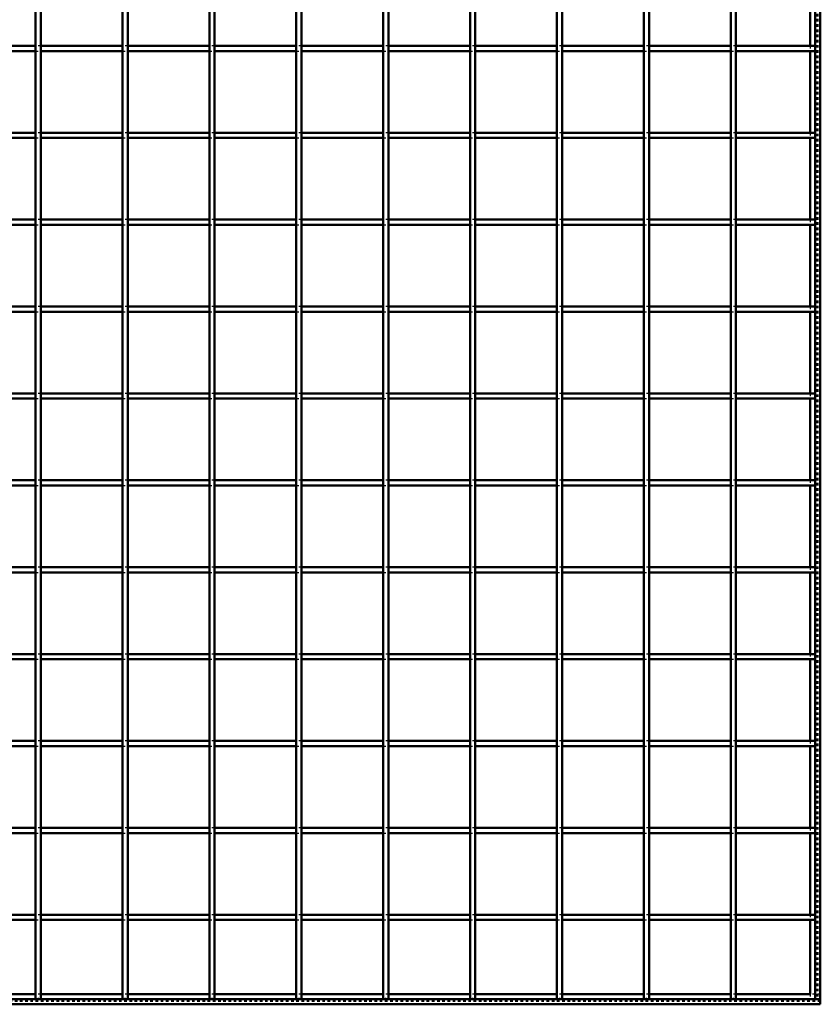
# Model space of a CAD drawing. Header units: millimetres. Extents: x -646 to 545, y -500 to 878.
# Tile 3 of 6: x -7 to 300, y -500 to -122. Entities that reach past the tile are written whole.
import ezdxf

# ---------------------------------------------------------------- set-up
doc = ezdxf.new("R2010")
doc.units = ezdxf.units.MM
doc.linetypes.add('Dashed', pattern=[2, 1, -1])
for name, color, linetype, lineweight in [('2d ConnectionPoints', 7, 'Continuous', 50), ('AM_0', 7, 'Continuous', 50), ('AM_9', 6, 'Dashed', 25)]:
    doc.layers.add(name, color=color, linetype=linetype, lineweight=lineweight)

# ---------------------------------------------------------------- blocks, each defined once
blk = doc.blocks.new('1_LPX3230332P35011000600VERTICAL1_0_in_LPPX32303321160010003500_4')
at = {"layer": 'AM_0'}
for p, q in [((298, 498), (298, -498)), ((300, 498), (300, -498)), ((296.05, -100.99), (296.05, -132.32)), ((296.05, -134.32), (296.05, -165.65)), ((296.05, -167.65), (296.05, -198.98)), ((296.05, -200.98), (296.05, -232.31)), ((296.05, -234.31), (296.05, -265.64)), ((296.05, -267.64), (296.05, -298.97)), ((296.05, -300.97), (296.05, -332.3)), ((296.05, -334.3), (296.05, -365.63)), ((296.05, -367.63), (296.05, -398.96)), ((296.05, -400.96), (296.05, -432.29)), ((296.05, -434.29), (296.05, -465.62)), ((296.05, -467.62), (296.05, -496.05)), ((298, -498), (300, -498))]:
    blk.add_line(p, q, dxfattribs=at)
at = {"layer": 'AM_9'}
for p, q in [((298.55, 498), (298.55, -498)), ((298.99, 498), (298.99, -498)), ((296.05, -132.32), (296.05, -134.32)), ((296.05, -165.65), (296.05, -167.65)), ((296.05, -198.98), (296.05, -200.98)), ((296.05, -232.31), (296.05, -234.31)), ((296.05, -265.64), (296.05, -267.64)), ((296.05, -298.97), (296.05, -300.97)), ((296.05, -332.3), (296.05, -334.3)), ((296.05, -365.63), (296.05, -367.63)), ((296.05, -398.96), (296.05, -400.96)), ((296.05, -432.29), (296.05, -434.29)), ((296.05, -465.62), (296.05, -467.62)), ((296.05, -496.05), (296.05, -498))]:
    blk.add_line(p, q, dxfattribs=at)
blk = doc.blocks.new('2_5tbsbvo50uo5o1j5gonabyuxe________0_in_LPPX32303321160010003500_4')
at = {"layer": 'AM_0'}
for p, q in [((300, -498), (-300, -498)), ((-1, -496.05), (-32.33, -496.05)), ((32.33, -496.05), (1, -496.05)), ((65.66, -496.05), (34.33, -496.05)), ((98.99, -496.05), (67.66, -496.05)), ((132.32, -496.05), (100.99, -496.05)), ((165.65, -496.05), (134.32, -496.05)), ((198.98, -496.05), (167.65, -496.05)), ((232.31, -496.05), (200.98, -496.05)), ((265.64, -496.05), (234.31, -496.05)), ((296.05, -496.05), (267.64, -496.05)), ((300, -498), (300, -500)), ((300, -500), (-300, -500))]:
    blk.add_line(p, q, dxfattribs=at)
at = {"layer": 'AM_9'}
for p, q in [((300, -498.4), (-300, -498.4)), ((1, -496.05), (-1, -496.05)), ((34.33, -496.05), (32.33, -496.05)), ((67.66, -496.05), (65.66, -496.05)), ((100.99, -496.05), (98.99, -496.05)), ((134.32, -496.05), (132.32, -496.05)), ((167.65, -496.05), (165.65, -496.05)), ((200.98, -496.05), (198.98, -496.05)), ((234.31, -496.05), (232.31, -496.05)), ((267.64, -496.05), (265.64, -496.05)), ((300, -496.05), (296.05, -496.05)), ((300, -498.92), (-300, -498.92))]:
    blk.add_line(p, q, dxfattribs=at)
blk = doc.blocks.new('11_ldz9odcpgkgn493l175zhtrbn________0_in_LPPX32303321160010003500_4')
at = {"layer": 'AM_0'}
for p, q in [((-1, -498), (-1, 498)), ((1, -498), (1, 498)), ((1, -498), (-1, -498))]:
    blk.add_line(p, q, dxfattribs=at)
blk = doc.blocks.new('12_ugw84dqj3edc0xwpv4yz0y5ih________0_in_LPPX32303321160010003500_4')
at = {"layer": 'AM_0'}
for p, q in [((32.33, -498), (32.33, 498)), ((34.33, -498), (34.33, 498)), ((34.33, -498), (32.33, -498))]:
    blk.add_line(p, q, dxfattribs=at)
blk = doc.blocks.new('13_dax0awgnresjzh1f5kpr3tege________0_in_LPPX32303321160010003500_4')
at = {"layer": 'AM_0'}
for p, q in [((65.66, -498), (65.66, 498)), ((67.66, -498), (67.66, 498)), ((67.66, -498), (65.66, -498))]:
    blk.add_line(p, q, dxfattribs=at)
blk = doc.blocks.new('14_870s6kjl5r0vwkf6nnd7upt6h________0_in_LPPX32303321160010003500_4')
at = {"layer": 'AM_0'}
for p, q in [((98.99, -498), (98.99, 498)), ((100.99, -498), (100.99, 498)), ((100.99, -498), (98.99, -498))]:
    blk.add_line(p, q, dxfattribs=at)
blk = doc.blocks.new('15_e8t92gk6r54au5n69f0o4irpl________0_in_LPPX32303321160010003500_4')
at = {"layer": 'AM_0'}
for p, q in [((132.32, -498), (132.32, 498)), ((134.32, -498), (134.32, 498)), ((134.32, -498), (132.32, -498))]:
    blk.add_line(p, q, dxfattribs=at)
blk = doc.blocks.new('16_95a4lkc83kogml229s0h1j7kq________0_in_LPPX32303321160010003500_4')
at = {"layer": 'AM_0'}
for p, q in [((165.65, -498), (165.65, 498)), ((167.65, -498), (167.65, 498)), ((167.65, -498), (165.65, -498))]:
    blk.add_line(p, q, dxfattribs=at)
blk = doc.blocks.new('17_y7iqfbk7z9qp760q3pz1hi06f________0_in_LPPX32303321160010003500_4')
at = {"layer": 'AM_0'}
for p, q in [((198.98, -498), (198.98, 498)), ((200.98, -498), (200.98, 498)), ((200.98, -498), (198.98, -498))]:
    blk.add_line(p, q, dxfattribs=at)
blk = doc.blocks.new('18_hmdxolo7dg8jt5fucri4d36o0________0_in_LPPX32303321160010003500_4')
at = {"layer": 'AM_0'}
for p, q in [((232.31, -498), (232.31, 498)), ((234.31, -498), (234.31, 498)), ((234.31, -498), (232.31, -498))]:
    blk.add_line(p, q, dxfattribs=at)
blk = doc.blocks.new('19_b6cqb2g0pw3ixsrny5p5gk41h________0_in_LPPX32303321160010003500_4')
at = {"layer": 'AM_0'}
for p, q in [((265.64, -498), (265.64, 498)), ((267.64, -498), (267.64, 498)), ((267.64, -498), (265.64, -498))]:
    blk.add_line(p, q, dxfattribs=at)
blk = doc.blocks.new('21_wm28hlzh2dbasifbojupshpkd________0_in_LPPX32303321160010003500_4')
at = {"layer": 'AM_0'}
for p, q in [((-1, -465.62), (-32.33, -465.62)), ((-1, -467.62), (-32.33, -467.62)), ((-1, -465.62), (-1, -467.62)), ((1, -467.62), (1, -465.62)), ((32.33, -465.62), (1, -465.62)), ((32.33, -467.62), (1, -467.62)), ((32.33, -465.62), (32.33, -467.62)), ((34.33, -467.62), (34.33, -465.62)), ((65.66, -465.62), (34.33, -465.62)), ((65.66, -467.62), (34.33, -467.62)), ((65.66, -465.62), (65.66, -467.62)), ((67.66, -467.62), (67.66, -465.62)), ((98.99, -465.62), (67.66, -465.62)), ((98.99, -467.62), (67.66, -467.62)), ((98.99, -465.62), (98.99, -467.62)), ((100.99, -467.62), (100.99, -465.62)), ((132.32, -465.62), (100.99, -465.62)), ((132.32, -467.62), (100.99, -467.62)), ((132.32, -465.62), (132.32, -467.62)), ((165.65, -465.62), (134.32, -465.62)), ((134.32, -467.62), (134.32, -465.62)), ((165.65, -467.62), (134.32, -467.62)), ((165.65, -465.62), (165.65, -467.62)), ((167.65, -467.62), (167.65, -465.62)), ((198.98, -465.62), (167.65, -465.62)), ((198.98, -467.62), (167.65, -467.62)), ((198.98, -465.62), (198.98, -467.62)), ((232.31, -465.62), (200.98, -465.62)), ((200.98, -467.62), (200.98, -465.62)), ((232.31, -467.62), (200.98, -467.62)), ((232.31, -465.62), (232.31, -467.62)), ((234.31, -467.62), (234.31, -465.62)), ((265.64, -465.62), (234.31, -465.62)), ((265.64, -467.62), (234.31, -467.62)), ((265.64, -465.62), (265.64, -467.62)), ((267.64, -467.62), (267.64, -465.62)), ((298, -465.62), (267.64, -465.62)), ((298, -467.62), (267.64, -467.62)), ((298, -465.62), (298, -467.62))]:
    blk.add_line(p, q, dxfattribs=at)
at = {"layer": 'AM_9'}
for p, q in [((1, -465.62), (-1, -465.62)), ((-1, -467.62), (1, -467.62)), ((34.33, -465.62), (32.33, -465.62)), ((32.33, -467.62), (34.33, -467.62)), ((67.66, -465.62), (65.66, -465.62)), ((65.66, -467.62), (67.66, -467.62)), ((100.99, -465.62), (98.99, -465.62)), ((98.99, -467.62), (100.99, -467.62)), ((134.32, -465.62), (132.32, -465.62)), ((132.32, -467.62), (134.32, -467.62)), ((167.65, -465.62), (165.65, -465.62)), ((165.65, -467.62), (167.65, -467.62)), ((200.98, -465.62), (198.98, -465.62)), ((198.98, -467.62), (200.98, -467.62)), ((234.31, -465.62), (232.31, -465.62)), ((232.31, -467.62), (234.31, -467.62)), ((267.64, -465.62), (265.64, -465.62)), ((265.64, -467.62), (267.64, -467.62))]:
    blk.add_line(p, q, dxfattribs=at)
blk = doc.blocks.new('22_f3151a2ehhetcgmbpnnjevtrm________0_in_LPPX32303321160010003500_4')
at = {"layer": 'AM_0'}
for p, q in [((-1, -432.29), (-32.33, -432.29)), ((-1, -434.29), (-32.33, -434.29)), ((-1, -432.29), (-1, -434.29)), ((1, -434.29), (1, -432.29)), ((32.33, -432.29), (1, -432.29)), ((32.33, -434.29), (1, -434.29)), ((32.33, -432.29), (32.33, -434.29)), ((34.33, -434.29), (34.33, -432.29)), ((65.66, -432.29), (34.33, -432.29)), ((65.66, -434.29), (34.33, -434.29)), ((65.66, -432.29), (65.66, -434.29)), ((67.66, -434.29), (67.66, -432.29)), ((98.99, -432.29), (67.66, -432.29)), ((98.99, -434.29), (67.66, -434.29)), ((98.99, -432.29), (98.99, -434.29)), ((100.99, -434.29), (100.99, -432.29)), ((132.32, -432.29), (100.99, -432.29)), ((132.32, -434.29), (100.99, -434.29)), ((132.32, -432.29), (132.32, -434.29)), ((165.65, -432.29), (134.32, -432.29)), ((134.32, -434.29), (134.32, -432.29)), ((165.65, -434.29), (134.32, -434.29)), ((165.65, -432.29), (165.65, -434.29)), ((167.65, -434.29), (167.65, -432.29)), ((198.98, -432.29), (167.65, -432.29)), ((198.98, -434.29), (167.65, -434.29)), ((198.98, -432.29), (198.98, -434.29)), ((232.31, -432.29), (200.98, -432.29)), ((200.98, -434.29), (200.98, -432.29)), ((232.31, -434.29), (200.98, -434.29)), ((232.31, -432.29), (232.31, -434.29)), ((234.31, -434.29), (234.31, -432.29)), ((265.64, -432.29), (234.31, -432.29)), ((265.64, -434.29), (234.31, -434.29)), ((265.64, -432.29), (265.64, -434.29)), ((267.64, -434.29), (267.64, -432.29)), ((298, -432.29), (267.64, -432.29)), ((298, -434.29), (267.64, -434.29)), ((298, -432.29), (298, -434.29))]:
    blk.add_line(p, q, dxfattribs=at)
at = {"layer": 'AM_9'}
for p, q in [((1, -432.29), (-1, -432.29)), ((-1, -434.29), (1, -434.29)), ((34.33, -432.29), (32.33, -432.29)), ((32.33, -434.29), (34.33, -434.29)), ((67.66, -432.29), (65.66, -432.29)), ((65.66, -434.29), (67.66, -434.29)), ((100.99, -432.29), (98.99, -432.29)), ((98.99, -434.29), (100.99, -434.29)), ((134.32, -432.29), (132.32, -432.29)), ((132.32, -434.29), (134.32, -434.29)), ((167.65, -432.29), (165.65, -432.29)), ((165.65, -434.29), (167.65, -434.29)), ((200.98, -432.29), (198.98, -432.29)), ((198.98, -434.29), (200.98, -434.29)), ((234.31, -432.29), (232.31, -432.29)), ((232.31, -434.29), (234.31, -434.29)), ((267.64, -432.29), (265.64, -432.29)), ((265.64, -434.29), (267.64, -434.29))]:
    blk.add_line(p, q, dxfattribs=at)
blk = doc.blocks.new('23_2kik8e7vmyjs9y1olkf9xcu8s________0_in_LPPX32303321160010003500_4')
at = {"layer": 'AM_0'}
for p, q in [((-1, -398.96), (-32.33, -398.96)), ((-1, -398.96), (-1, -400.96)), ((1, -400.96), (1, -398.96)), ((32.33, -398.96), (1, -398.96)), ((32.33, -398.96), (32.33, -400.96)), ((34.33, -400.96), (34.33, -398.96)), ((65.66, -398.96), (34.33, -398.96)), ((65.66, -398.96), (65.66, -400.96)), ((67.66, -400.96), (67.66, -398.96)), ((98.99, -398.96), (67.66, -398.96)), ((98.99, -398.96), (98.99, -400.96)), ((100.99, -400.96), (100.99, -398.96)), ((132.32, -398.96), (100.99, -398.96)), ((132.32, -398.96), (132.32, -400.96)), ((165.65, -398.96), (134.32, -398.96)), ((134.32, -400.96), (134.32, -398.96)), ((165.65, -398.96), (165.65, -400.96)), ((167.65, -400.96), (167.65, -398.96)), ((198.98, -398.96), (167.65, -398.96)), ((198.98, -398.96), (198.98, -400.96)), ((232.31, -398.96), (200.98, -398.96)), ((200.98, -400.96), (200.98, -398.96)), ((232.31, -398.96), (232.31, -400.96)), ((234.31, -400.96), (234.31, -398.96)), ((265.64, -398.96), (234.31, -398.96)), ((265.64, -398.96), (265.64, -400.96)), ((267.64, -400.96), (267.64, -398.96)), ((298, -398.96), (267.64, -398.96)), ((298, -398.96), (298, -400.96)), ((-1, -400.96), (-32.33, -400.96)), ((32.33, -400.96), (1, -400.96)), ((65.66, -400.96), (34.33, -400.96)), ((98.99, -400.96), (67.66, -400.96)), ((132.32, -400.96), (100.99, -400.96)), ((165.65, -400.96), (134.32, -400.96)), ((198.98, -400.96), (167.65, -400.96)), ((232.31, -400.96), (200.98, -400.96)), ((265.64, -400.96), (234.31, -400.96)), ((298, -400.96), (267.64, -400.96))]:
    blk.add_line(p, q, dxfattribs=at)
at = {"layer": 'AM_9'}
for p, q in [((1, -398.96), (-1, -398.96)), ((34.33, -398.96), (32.33, -398.96)), ((67.66, -398.96), (65.66, -398.96)), ((100.99, -398.96), (98.99, -398.96)), ((134.32, -398.96), (132.32, -398.96)), ((167.65, -398.96), (165.65, -398.96)), ((200.98, -398.96), (198.98, -398.96)), ((234.31, -398.96), (232.31, -398.96)), ((267.64, -398.96), (265.64, -398.96)), ((-1, -400.96), (1, -400.96)), ((32.33, -400.96), (34.33, -400.96)), ((65.66, -400.96), (67.66, -400.96)), ((98.99, -400.96), (100.99, -400.96)), ((132.32, -400.96), (134.32, -400.96)), ((165.65, -400.96), (167.65, -400.96)), ((198.98, -400.96), (200.98, -400.96)), ((232.31, -400.96), (234.31, -400.96)), ((265.64, -400.96), (267.64, -400.96))]:
    blk.add_line(p, q, dxfattribs=at)
blk = doc.blocks.new('24_os7xla7ec4roa47yzx4bdivnk________0_in_LPPX32303321160010003500_4')
at = {"layer": 'AM_0'}
for p, q in [((-1, -365.63), (-32.33, -365.63)), ((-1, -365.63), (-1, -367.63)), ((1, -367.63), (1, -365.63)), ((32.33, -365.63), (1, -365.63)), ((32.33, -365.63), (32.33, -367.63)), ((34.33, -367.63), (34.33, -365.63)), ((65.66, -365.63), (34.33, -365.63)), ((65.66, -365.63), (65.66, -367.63)), ((67.66, -367.63), (67.66, -365.63)), ((98.99, -365.63), (67.66, -365.63)), ((98.99, -365.63), (98.99, -367.63)), ((100.99, -367.63), (100.99, -365.63)), ((132.32, -365.63), (100.99, -365.63)), ((132.32, -365.63), (132.32, -367.63)), ((165.65, -365.63), (134.32, -365.63)), ((134.32, -367.63), (134.32, -365.63)), ((165.65, -365.63), (165.65, -367.63)), ((167.65, -367.63), (167.65, -365.63)), ((198.98, -365.63), (167.65, -365.63)), ((198.98, -365.63), (198.98, -367.63)), ((232.31, -365.63), (200.98, -365.63)), ((200.98, -367.63), (200.98, -365.63)), ((232.31, -365.63), (232.31, -367.63)), ((234.31, -367.63), (234.31, -365.63)), ((265.64, -365.63), (234.31, -365.63)), ((265.64, -365.63), (265.64, -367.63)), ((267.64, -367.63), (267.64, -365.63)), ((298, -365.63), (267.64, -365.63)), ((298, -365.63), (298, -367.63)), ((-1, -367.63), (-32.33, -367.63)), ((32.33, -367.63), (1, -367.63)), ((65.66, -367.63), (34.33, -367.63)), ((98.99, -367.63), (67.66, -367.63)), ((132.32, -367.63), (100.99, -367.63)), ((165.65, -367.63), (134.32, -367.63)), ((198.98, -367.63), (167.65, -367.63)), ((232.31, -367.63), (200.98, -367.63)), ((265.64, -367.63), (234.31, -367.63)), ((298, -367.63), (267.64, -367.63))]:
    blk.add_line(p, q, dxfattribs=at)
at = {"layer": 'AM_9'}
for p, q in [((1, -365.63), (-1, -365.63)), ((34.33, -365.63), (32.33, -365.63)), ((67.66, -365.63), (65.66, -365.63)), ((100.99, -365.63), (98.99, -365.63)), ((134.32, -365.63), (132.32, -365.63)), ((167.65, -365.63), (165.65, -365.63)), ((200.98, -365.63), (198.98, -365.63)), ((234.31, -365.63), (232.31, -365.63)), ((267.64, -365.63), (265.64, -365.63)), ((-1, -367.63), (1, -367.63)), ((32.33, -367.63), (34.33, -367.63)), ((65.66, -367.63), (67.66, -367.63)), ((98.99, -367.63), (100.99, -367.63)), ((132.32, -367.63), (134.32, -367.63)), ((165.65, -367.63), (167.65, -367.63)), ((198.98, -367.63), (200.98, -367.63)), ((232.31, -367.63), (234.31, -367.63)), ((265.64, -367.63), (267.64, -367.63))]:
    blk.add_line(p, q, dxfattribs=at)
blk = doc.blocks.new('25_01a9yznfgailpgi6e8bu67pcs________0_in_LPPX32303321160010003500_4')
at = {"layer": 'AM_0'}
for p, q in [((-1, -332.3), (-32.33, -332.3)), ((-1, -332.3), (-1, -334.3)), ((1, -334.3), (1, -332.3)), ((32.33, -332.3), (1, -332.3)), ((32.33, -332.3), (32.33, -334.3)), ((34.33, -334.3), (34.33, -332.3)), ((65.66, -332.3), (34.33, -332.3)), ((65.66, -332.3), (65.66, -334.3)), ((67.66, -334.3), (67.66, -332.3)), ((98.99, -332.3), (67.66, -332.3)), ((98.99, -332.3), (98.99, -334.3)), ((100.99, -334.3), (100.99, -332.3)), ((132.32, -332.3), (100.99, -332.3)), ((132.32, -332.3), (132.32, -334.3)), ((165.65, -332.3), (134.32, -332.3)), ((134.32, -334.3), (134.32, -332.3)), ((165.65, -332.3), (165.65, -334.3)), ((167.65, -334.3), (167.65, -332.3)), ((198.98, -332.3), (167.65, -332.3)), ((198.98, -332.3), (198.98, -334.3)), ((232.31, -332.3), (200.98, -332.3)), ((200.98, -334.3), (200.98, -332.3)), ((232.31, -332.3), (232.31, -334.3)), ((234.31, -334.3), (234.31, -332.3)), ((265.64, -332.3), (234.31, -332.3)), ((265.64, -332.3), (265.64, -334.3)), ((267.64, -334.3), (267.64, -332.3)), ((298, -332.3), (267.64, -332.3)), ((298, -332.3), (298, -334.3)), ((-1, -334.3), (-32.33, -334.3)), ((32.33, -334.3), (1, -334.3)), ((65.66, -334.3), (34.33, -334.3)), ((98.99, -334.3), (67.66, -334.3)), ((132.32, -334.3), (100.99, -334.3)), ((165.65, -334.3), (134.32, -334.3)), ((198.98, -334.3), (167.65, -334.3)), ((232.31, -334.3), (200.98, -334.3)), ((265.64, -334.3), (234.31, -334.3)), ((298, -334.3), (267.64, -334.3))]:
    blk.add_line(p, q, dxfattribs=at)
at = {"layer": 'AM_9'}
for p, q in [((1, -332.3), (-1, -332.3)), ((34.33, -332.3), (32.33, -332.3)), ((67.66, -332.3), (65.66, -332.3)), ((100.99, -332.3), (98.99, -332.3)), ((134.32, -332.3), (132.32, -332.3)), ((167.65, -332.3), (165.65, -332.3)), ((200.98, -332.3), (198.98, -332.3)), ((234.31, -332.3), (232.31, -332.3)), ((267.64, -332.3), (265.64, -332.3)), ((-1, -334.3), (1, -334.3)), ((32.33, -334.3), (34.33, -334.3)), ((65.66, -334.3), (67.66, -334.3)), ((98.99, -334.3), (100.99, -334.3)), ((132.32, -334.3), (134.32, -334.3)), ((165.65, -334.3), (167.65, -334.3)), ((198.98, -334.3), (200.98, -334.3)), ((232.31, -334.3), (234.31, -334.3)), ((265.64, -334.3), (267.64, -334.3))]:
    blk.add_line(p, q, dxfattribs=at)
blk = doc.blocks.new('26_v1bqbxrevfyaalq8dbmyk84if________0_in_LPPX32303321160010003500_4')
at = {"layer": 'AM_0'}
for p, q in [((-1, -298.97), (-32.33, -298.97)), ((-1, -300.97), (-32.33, -300.97)), ((-1, -298.97), (-1, -300.97)), ((1, -300.97), (1, -298.97)), ((32.33, -298.97), (1, -298.97)), ((32.33, -300.97), (1, -300.97)), ((32.33, -298.97), (32.33, -300.97)), ((34.33, -300.97), (34.33, -298.97)), ((65.66, -298.97), (34.33, -298.97)), ((65.66, -300.97), (34.33, -300.97)), ((65.66, -298.97), (65.66, -300.97)), ((67.66, -300.97), (67.66, -298.97)), ((98.99, -298.97), (67.66, -298.97)), ((98.99, -300.97), (67.66, -300.97)), ((98.99, -298.97), (98.99, -300.97)), ((100.99, -300.97), (100.99, -298.97)), ((132.32, -298.97), (100.99, -298.97)), ((132.32, -300.97), (100.99, -300.97)), ((132.32, -298.97), (132.32, -300.97)), ((165.65, -298.97), (134.32, -298.97)), ((134.32, -300.97), (134.32, -298.97)), ((165.65, -300.97), (134.32, -300.97)), ((165.65, -298.97), (165.65, -300.97)), ((167.65, -300.97), (167.65, -298.97)), ((198.98, -298.97), (167.65, -298.97)), ((198.98, -300.97), (167.65, -300.97)), ((198.98, -298.97), (198.98, -300.97)), ((232.31, -298.97), (200.98, -298.97)), ((200.98, -300.97), (200.98, -298.97)), ((232.31, -300.97), (200.98, -300.97)), ((232.31, -298.97), (232.31, -300.97)), ((234.31, -300.97), (234.31, -298.97)), ((265.64, -298.97), (234.31, -298.97)), ((265.64, -300.97), (234.31, -300.97)), ((265.64, -298.97), (265.64, -300.97)), ((267.64, -300.97), (267.64, -298.97)), ((298, -298.97), (267.64, -298.97)), ((298, -300.97), (267.64, -300.97)), ((298, -298.97), (298, -300.97))]:
    blk.add_line(p, q, dxfattribs=at)
at = {"layer": 'AM_9'}
for p, q in [((1, -298.97), (-1, -298.97)), ((-1, -300.97), (1, -300.97)), ((34.33, -298.97), (32.33, -298.97)), ((32.33, -300.97), (34.33, -300.97)), ((67.66, -298.97), (65.66, -298.97)), ((65.66, -300.97), (67.66, -300.97)), ((100.99, -298.97), (98.99, -298.97)), ((98.99, -300.97), (100.99, -300.97)), ((134.32, -298.97), (132.32, -298.97)), ((132.32, -300.97), (134.32, -300.97)), ((167.65, -298.97), (165.65, -298.97)), ((165.65, -300.97), (167.65, -300.97)), ((200.98, -298.97), (198.98, -298.97)), ((198.98, -300.97), (200.98, -300.97)), ((234.31, -298.97), (232.31, -298.97)), ((232.31, -300.97), (234.31, -300.97)), ((267.64, -298.97), (265.64, -298.97)), ((265.64, -300.97), (267.64, -300.97))]:
    blk.add_line(p, q, dxfattribs=at)
blk = doc.blocks.new('27_3gikl1qu6om0is6dct2u4xxpt________0_in_LPPX32303321160010003500_4')
at = {"layer": 'AM_0'}
for p, q in [((-1, -265.64), (-32.33, -265.64)), ((-1, -267.64), (-32.33, -267.64)), ((-1, -265.64), (-1, -267.64)), ((1, -267.64), (1, -265.64)), ((32.33, -265.64), (1, -265.64)), ((32.33, -267.64), (1, -267.64)), ((32.33, -265.64), (32.33, -267.64)), ((34.33, -267.64), (34.33, -265.64)), ((65.66, -265.64), (34.33, -265.64)), ((65.66, -267.64), (34.33, -267.64)), ((65.66, -265.64), (65.66, -267.64)), ((67.66, -267.64), (67.66, -265.64)), ((98.99, -265.64), (67.66, -265.64)), ((98.99, -267.64), (67.66, -267.64)), ((98.99, -265.64), (98.99, -267.64)), ((100.99, -267.64), (100.99, -265.64)), ((132.32, -265.64), (100.99, -265.64)), ((132.32, -267.64), (100.99, -267.64)), ((132.32, -265.64), (132.32, -267.64)), ((165.65, -265.64), (134.32, -265.64)), ((134.32, -267.64), (134.32, -265.64)), ((165.65, -267.64), (134.32, -267.64)), ((165.65, -265.64), (165.65, -267.64)), ((167.65, -267.64), (167.65, -265.64)), ((198.98, -265.64), (167.65, -265.64)), ((198.98, -267.64), (167.65, -267.64)), ((198.98, -265.64), (198.98, -267.64)), ((232.31, -265.64), (200.98, -265.64)), ((200.98, -267.64), (200.98, -265.64)), ((232.31, -267.64), (200.98, -267.64)), ((232.31, -265.64), (232.31, -267.64)), ((234.31, -267.64), (234.31, -265.64)), ((265.64, -265.64), (234.31, -265.64)), ((265.64, -267.64), (234.31, -267.64)), ((265.64, -265.64), (265.64, -267.64)), ((267.64, -267.64), (267.64, -265.64)), ((298, -265.64), (267.64, -265.64)), ((298, -267.64), (267.64, -267.64)), ((298, -265.64), (298, -267.64))]:
    blk.add_line(p, q, dxfattribs=at)
at = {"layer": 'AM_9'}
for p, q in [((1, -265.64), (-1, -265.64)), ((-1, -267.64), (1, -267.64)), ((34.33, -265.64), (32.33, -265.64)), ((32.33, -267.64), (34.33, -267.64)), ((67.66, -265.64), (65.66, -265.64)), ((65.66, -267.64), (67.66, -267.64)), ((100.99, -265.64), (98.99, -265.64)), ((98.99, -267.64), (100.99, -267.64)), ((134.32, -265.64), (132.32, -265.64)), ((132.32, -267.64), (134.32, -267.64)), ((167.65, -265.64), (165.65, -265.64)), ((165.65, -267.64), (167.65, -267.64)), ((200.98, -265.64), (198.98, -265.64)), ((198.98, -267.64), (200.98, -267.64)), ((234.31, -265.64), (232.31, -265.64)), ((232.31, -267.64), (234.31, -267.64)), ((267.64, -265.64), (265.64, -265.64)), ((265.64, -267.64), (267.64, -267.64))]:
    blk.add_line(p, q, dxfattribs=at)
blk = doc.blocks.new('28_5z29e5jehjc6n73anommsa3wd________0_in_LPPX32303321160010003500_4')
at = {"layer": 'AM_0'}
for p, q in [((-1, -232.31), (-32.33, -232.31)), ((-1, -232.31), (-1, -234.31)), ((1, -234.31), (1, -232.31)), ((32.33, -232.31), (1, -232.31)), ((32.33, -232.31), (32.33, -234.31)), ((34.33, -234.31), (34.33, -232.31)), ((65.66, -232.31), (34.33, -232.31)), ((65.66, -232.31), (65.66, -234.31)), ((67.66, -234.31), (67.66, -232.31)), ((98.99, -232.31), (67.66, -232.31)), ((98.99, -232.31), (98.99, -234.31)), ((100.99, -234.31), (100.99, -232.31)), ((132.32, -232.31), (100.99, -232.31)), ((132.32, -232.31), (132.32, -234.31)), ((165.65, -232.31), (134.32, -232.31)), ((134.32, -234.31), (134.32, -232.31)), ((165.65, -232.31), (165.65, -234.31)), ((167.65, -234.31), (167.65, -232.31)), ((198.98, -232.31), (167.65, -232.31)), ((198.98, -232.31), (198.98, -234.31)), ((232.31, -232.31), (200.98, -232.31)), ((200.98, -234.31), (200.98, -232.31)), ((232.31, -232.31), (232.31, -234.31)), ((234.31, -234.31), (234.31, -232.31)), ((265.64, -232.31), (234.31, -232.31)), ((265.64, -232.31), (265.64, -234.31)), ((267.64, -234.31), (267.64, -232.31)), ((298, -232.31), (267.64, -232.31)), ((298, -232.31), (298, -234.31)), ((-1, -234.31), (-32.33, -234.31)), ((32.33, -234.31), (1, -234.31)), ((65.66, -234.31), (34.33, -234.31)), ((98.99, -234.31), (67.66, -234.31)), ((132.32, -234.31), (100.99, -234.31)), ((165.65, -234.31), (134.32, -234.31)), ((198.98, -234.31), (167.65, -234.31)), ((232.31, -234.31), (200.98, -234.31)), ((265.64, -234.31), (234.31, -234.31)), ((298, -234.31), (267.64, -234.31))]:
    blk.add_line(p, q, dxfattribs=at)
at = {"layer": 'AM_9'}
for p, q in [((1, -232.31), (-1, -232.31)), ((34.33, -232.31), (32.33, -232.31)), ((67.66, -232.31), (65.66, -232.31)), ((100.99, -232.31), (98.99, -232.31)), ((134.32, -232.31), (132.32, -232.31)), ((167.65, -232.31), (165.65, -232.31)), ((200.98, -232.31), (198.98, -232.31)), ((234.31, -232.31), (232.31, -232.31)), ((267.64, -232.31), (265.64, -232.31)), ((-1, -234.31), (1, -234.31)), ((32.33, -234.31), (34.33, -234.31)), ((65.66, -234.31), (67.66, -234.31)), ((98.99, -234.31), (100.99, -234.31)), ((132.32, -234.31), (134.32, -234.31)), ((165.65, -234.31), (167.65, -234.31)), ((198.98, -234.31), (200.98, -234.31)), ((232.31, -234.31), (234.31, -234.31)), ((265.64, -234.31), (267.64, -234.31))]:
    blk.add_line(p, q, dxfattribs=at)
blk = doc.blocks.new('29_9sk3a9sihkjel14q6sulnwcfn________0_in_LPPX32303321160010003500_4')
at = {"layer": 'AM_0'}
for p, q in [((-1, -198.98), (-32.33, -198.98)), ((-1, -198.98), (-1, -200.98)), ((1, -200.98), (1, -198.98)), ((32.33, -198.98), (1, -198.98)), ((32.33, -198.98), (32.33, -200.98)), ((34.33, -200.98), (34.33, -198.98)), ((65.66, -198.98), (34.33, -198.98)), ((65.66, -198.98), (65.66, -200.98)), ((67.66, -200.98), (67.66, -198.98)), ((98.99, -198.98), (67.66, -198.98)), ((98.99, -198.98), (98.99, -200.98)), ((100.99, -200.98), (100.99, -198.98)), ((132.32, -198.98), (100.99, -198.98)), ((132.32, -198.98), (132.32, -200.98)), ((165.65, -198.98), (134.32, -198.98)), ((134.32, -200.98), (134.32, -198.98)), ((165.65, -198.98), (165.65, -200.98)), ((167.65, -200.98), (167.65, -198.98)), ((198.98, -198.98), (167.65, -198.98)), ((198.98, -198.98), (198.98, -200.98)), ((232.31, -198.98), (200.98, -198.98)), ((200.98, -200.98), (200.98, -198.98)), ((232.31, -198.98), (232.31, -200.98)), ((234.31, -200.98), (234.31, -198.98)), ((265.64, -198.98), (234.31, -198.98)), ((265.64, -198.98), (265.64, -200.98)), ((267.64, -200.98), (267.64, -198.98)), ((298, -198.98), (267.64, -198.98)), ((298, -198.98), (298, -200.98)), ((-1, -200.98), (-32.33, -200.98)), ((32.33, -200.98), (1, -200.98)), ((65.66, -200.98), (34.33, -200.98)), ((98.99, -200.98), (67.66, -200.98)), ((132.32, -200.98), (100.99, -200.98)), ((165.65, -200.98), (134.32, -200.98)), ((198.98, -200.98), (167.65, -200.98)), ((232.31, -200.98), (200.98, -200.98)), ((265.64, -200.98), (234.31, -200.98)), ((298, -200.98), (267.64, -200.98))]:
    blk.add_line(p, q, dxfattribs=at)
at = {"layer": 'AM_9'}
for p, q in [((1, -198.98), (-1, -198.98)), ((34.33, -198.98), (32.33, -198.98)), ((67.66, -198.98), (65.66, -198.98)), ((100.99, -198.98), (98.99, -198.98)), ((134.32, -198.98), (132.32, -198.98)), ((167.65, -198.98), (165.65, -198.98)), ((200.98, -198.98), (198.98, -198.98)), ((234.31, -198.98), (232.31, -198.98)), ((267.64, -198.98), (265.64, -198.98)), ((-1, -200.98), (1, -200.98)), ((32.33, -200.98), (34.33, -200.98)), ((65.66, -200.98), (67.66, -200.98)), ((98.99, -200.98), (100.99, -200.98)), ((132.32, -200.98), (134.32, -200.98)), ((165.65, -200.98), (167.65, -200.98)), ((198.98, -200.98), (200.98, -200.98)), ((232.31, -200.98), (234.31, -200.98)), ((265.64, -200.98), (267.64, -200.98))]:
    blk.add_line(p, q, dxfattribs=at)
blk = doc.blocks.new('30_op8fsljer583tqcpl5p8dm9jm________0_in_LPPX32303321160010003500_4')
at = {"layer": 'AM_0'}
for p, q in [((-1, -165.65), (-32.33, -165.65)), ((-1, -165.65), (-1, -167.65)), ((1, -167.65), (1, -165.65)), ((32.33, -165.65), (1, -165.65)), ((32.33, -165.65), (32.33, -167.65)), ((34.33, -167.65), (34.33, -165.65)), ((65.66, -165.65), (34.33, -165.65)), ((65.66, -165.65), (65.66, -167.65)), ((67.66, -167.65), (67.66, -165.65)), ((98.99, -165.65), (67.66, -165.65)), ((98.99, -165.65), (98.99, -167.65)), ((100.99, -167.65), (100.99, -165.65)), ((132.32, -165.65), (100.99, -165.65)), ((132.32, -165.65), (132.32, -167.65)), ((165.65, -165.65), (134.32, -165.65)), ((134.32, -167.65), (134.32, -165.65)), ((165.65, -165.65), (165.65, -167.65)), ((167.65, -167.65), (167.65, -165.65)), ((198.98, -165.65), (167.65, -165.65)), ((198.98, -165.65), (198.98, -167.65)), ((232.31, -165.65), (200.98, -165.65)), ((200.98, -167.65), (200.98, -165.65)), ((232.31, -165.65), (232.31, -167.65)), ((234.31, -167.65), (234.31, -165.65)), ((265.64, -165.65), (234.31, -165.65)), ((265.64, -165.65), (265.64, -167.65)), ((267.64, -167.65), (267.64, -165.65)), ((298, -165.65), (267.64, -165.65)), ((298, -165.65), (298, -167.65)), ((-1, -167.65), (-32.33, -167.65)), ((32.33, -167.65), (1, -167.65)), ((65.66, -167.65), (34.33, -167.65)), ((98.99, -167.65), (67.66, -167.65)), ((132.32, -167.65), (100.99, -167.65)), ((165.65, -167.65), (134.32, -167.65)), ((198.98, -167.65), (167.65, -167.65)), ((232.31, -167.65), (200.98, -167.65)), ((265.64, -167.65), (234.31, -167.65)), ((298, -167.65), (267.64, -167.65))]:
    blk.add_line(p, q, dxfattribs=at)
at = {"layer": 'AM_9'}
for p, q in [((1, -165.65), (-1, -165.65)), ((34.33, -165.65), (32.33, -165.65)), ((67.66, -165.65), (65.66, -165.65)), ((100.99, -165.65), (98.99, -165.65)), ((134.32, -165.65), (132.32, -165.65)), ((167.65, -165.65), (165.65, -165.65)), ((200.98, -165.65), (198.98, -165.65)), ((234.31, -165.65), (232.31, -165.65)), ((267.64, -165.65), (265.64, -165.65)), ((-1, -167.65), (1, -167.65)), ((32.33, -167.65), (34.33, -167.65)), ((65.66, -167.65), (67.66, -167.65)), ((98.99, -167.65), (100.99, -167.65)), ((132.32, -167.65), (134.32, -167.65)), ((165.65, -167.65), (167.65, -167.65)), ((198.98, -167.65), (200.98, -167.65)), ((232.31, -167.65), (234.31, -167.65)), ((265.64, -167.65), (267.64, -167.65))]:
    blk.add_line(p, q, dxfattribs=at)
blk = doc.blocks.new('31_2pjjowh5ow3w3sa1n2zgfhjxs________0_in_LPPX32303321160010003500_4')
at = {"layer": 'AM_0'}
for p, q in [((-1, -132.32), (-32.33, -132.32)), ((-1, -134.32), (-32.33, -134.32)), ((-1, -132.32), (-1, -134.32)), ((1, -134.32), (1, -132.32)), ((32.33, -132.32), (1, -132.32)), ((32.33, -134.32), (1, -134.32)), ((32.33, -132.32), (32.33, -134.32)), ((34.33, -134.32), (34.33, -132.32)), ((65.66, -132.32), (34.33, -132.32)), ((65.66, -134.32), (34.33, -134.32)), ((65.66, -132.32), (65.66, -134.32)), ((67.66, -134.32), (67.66, -132.32)), ((98.99, -132.32), (67.66, -132.32)), ((98.99, -134.32), (67.66, -134.32)), ((98.99, -132.32), (98.99, -134.32)), ((100.99, -134.32), (100.99, -132.32)), ((132.32, -132.32), (100.99, -132.32)), ((132.32, -134.32), (100.99, -134.32)), ((132.32, -132.32), (132.32, -134.32)), ((165.65, -132.32), (134.32, -132.32)), ((134.32, -134.32), (134.32, -132.32)), ((165.65, -134.32), (134.32, -134.32)), ((165.65, -132.32), (165.65, -134.32)), ((167.65, -134.32), (167.65, -132.32)), ((198.98, -132.32), (167.65, -132.32)), ((198.98, -134.32), (167.65, -134.32)), ((198.98, -132.32), (198.98, -134.32)), ((232.31, -132.32), (200.98, -132.32)), ((200.98, -134.32), (200.98, -132.32)), ((232.31, -134.32), (200.98, -134.32)), ((232.31, -132.32), (232.31, -134.32)), ((234.31, -134.32), (234.31, -132.32)), ((265.64, -132.32), (234.31, -132.32)), ((265.64, -134.32), (234.31, -134.32)), ((265.64, -132.32), (265.64, -134.32)), ((267.64, -134.32), (267.64, -132.32)), ((298, -132.32), (267.64, -132.32)), ((298, -134.32), (267.64, -134.32)), ((298, -132.32), (298, -134.32))]:
    blk.add_line(p, q, dxfattribs=at)
at = {"layer": 'AM_9'}
for p, q in [((1, -132.32), (-1, -132.32)), ((-1, -134.32), (1, -134.32)), ((34.33, -132.32), (32.33, -132.32)), ((32.33, -134.32), (34.33, -134.32)), ((67.66, -132.32), (65.66, -132.32)), ((65.66, -134.32), (67.66, -134.32)), ((100.99, -132.32), (98.99, -132.32)), ((98.99, -134.32), (100.99, -134.32)), ((134.32, -132.32), (132.32, -132.32)), ((132.32, -134.32), (134.32, -134.32)), ((167.65, -132.32), (165.65, -132.32)), ((165.65, -134.32), (167.65, -134.32)), ((200.98, -132.32), (198.98, -132.32)), ((198.98, -134.32), (200.98, -134.32)), ((234.31, -132.32), (232.31, -132.32)), ((232.31, -134.32), (234.31, -134.32)), ((267.64, -132.32), (265.64, -132.32)), ((265.64, -134.32), (267.64, -134.32))]:
    blk.add_line(p, q, dxfattribs=at)

msp = doc.modelspace()

# ---------------------------------------------------------------- linework, layer by layer
at = {"layer": '2d ConnectionPoints'}
for p in [(0, -498), (33.33, -498), (66.66, -498), (99.99, -498), (133.32, -498), (166.65, -498), (199.98, -498), (233.31, -498), (266.64, -498)]:
    msp.add_point(p, dxfattribs=at)

# ---------------------------------------------------------------- block references
for name in ['11_ldz9odcpgkgn493l175zhtrbn________0_in_LPPX32303321160010003500_4', '12_ugw84dqj3edc0xwpv4yz0y5ih________0_in_LPPX32303321160010003500_4', '13_dax0awgnresjzh1f5kpr3tege________0_in_LPPX32303321160010003500_4', '14_870s6kjl5r0vwkf6nnd7upt6h________0_in_LPPX32303321160010003500_4', '15_e8t92gk6r54au5n69f0o4irpl________0_in_LPPX32303321160010003500_4', '16_95a4lkc83kogml229s0h1j7kq________0_in_LPPX32303321160010003500_4', '17_y7iqfbk7z9qp760q3pz1hi06f________0_in_LPPX32303321160010003500_4', '18_hmdxolo7dg8jt5fucri4d36o0________0_in_LPPX32303321160010003500_4', '19_b6cqb2g0pw3ixsrny5p5gk41h________0_in_LPPX32303321160010003500_4', '1_LPX3230332P35011000600VERTICAL1_0_in_LPPX32303321160010003500_4', '31_2pjjowh5ow3w3sa1n2zgfhjxs________0_in_LPPX32303321160010003500_4', '30_op8fsljer583tqcpl5p8dm9jm________0_in_LPPX32303321160010003500_4', '29_9sk3a9sihkjel14q6sulnwcfn________0_in_LPPX32303321160010003500_4', '28_5z29e5jehjc6n73anommsa3wd________0_in_LPPX32303321160010003500_4', '27_3gikl1qu6om0is6dct2u4xxpt________0_in_LPPX32303321160010003500_4', '26_v1bqbxrevfyaalq8dbmyk84if________0_in_LPPX32303321160010003500_4', '25_01a9yznfgailpgi6e8bu67pcs________0_in_LPPX32303321160010003500_4', '24_os7xla7ec4roa47yzx4bdivnk________0_in_LPPX32303321160010003500_4', '23_2kik8e7vmyjs9y1olkf9xcu8s________0_in_LPPX32303321160010003500_4', '22_f3151a2ehhetcgmbpnnjevtrm________0_in_LPPX32303321160010003500_4', '21_wm28hlzh2dbasifbojupshpkd________0_in_LPPX32303321160010003500_4', '2_5tbsbvo50uo5o1j5gonabyuxe________0_in_LPPX32303321160010003500_4']:
    msp.add_blockref(name, (0, 0))

doc.saveas('drawing.dxf')
